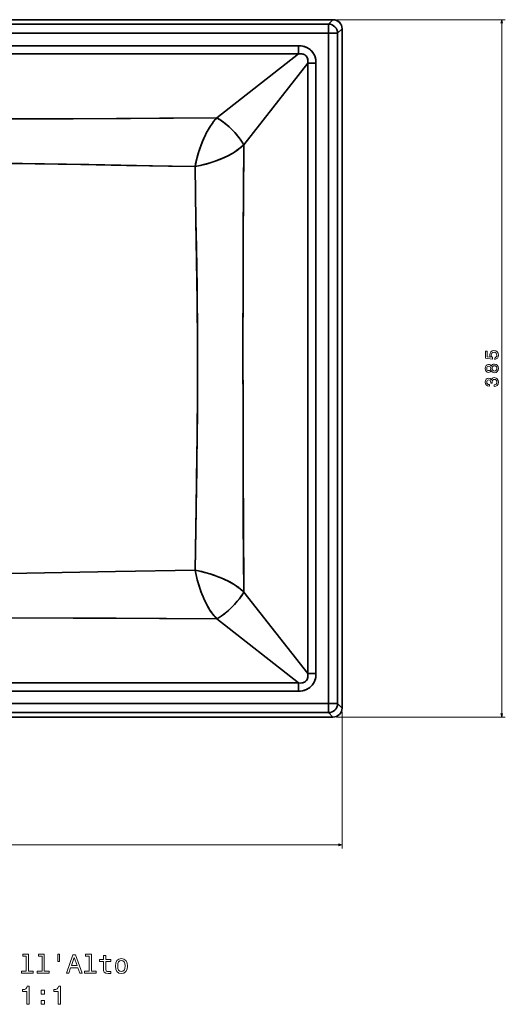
# Model space of a CAD drawing. Extents: x 367 to 1789, y 69 to 1256.
# Tile 2 of 4: x 644 to 912, y 69 to 613. Entities that reach past the tile are written whole.
import ezdxf

# ---------------------------------------------------------------- set-up
doc = ezdxf.new("R2010")
doc.units = 0

msp = doc.modelspace()

# ---------------------------------------------------------------- linework, layer by layer
at = {"color": 7, "lineweight": 35}
for p, q in [((817.06, 613.03), (594.5, 613.03)), ((594.5, 613.03), (817.06, 613.03)), ((814.6, 610.58), (594.5, 610.58)), ((594.5, 610.58), (814.6, 610.58)), ((814.6, 605.58), (594.5, 605.58)), ((594.5, 605.58), (814.6, 605.58)), ((814.6, 235.37), (814.6, 605.58)), ((814.6, 605.58), (814.6, 235.37)), ((819.6, 235.37), (819.6, 605.58)), ((819.6, 605.58), (819.6, 235.37)), ((822.06, 232.92), (822.06, 608.03)), ((822.06, 608.03), (822.06, 232.92)), ((798.07, 598.67), (594.5, 598.67)), ((594.5, 598.67), (798.07, 598.67)), ((798.07, 594.14), (594.5, 594.14)), ((594.5, 594.14), (798.07, 594.14)), ((753.03, 558.78), (798.07, 594.14)), ((798.07, 594.14), (753.03, 558.78)), ((767.81, 544.01), (803.16, 589.04)), ((803.16, 589.04), (767.81, 544.01)), ((803.16, 251.91), (803.16, 589.04)), ((803.16, 589.04), (803.16, 251.91)), ((807.69, 589.04), (807.69, 251.91)), ((807.69, 251.91), (807.69, 589.04)), ((767.81, 296.95), (803.16, 251.91)), ((803.16, 251.91), (767.81, 296.95)), ((753.03, 282.17), (798.07, 246.82)), ((798.07, 246.82), (753.03, 282.17)), ((798.07, 246.82), (594.5, 246.82)), ((594.5, 246.82), (798.07, 246.82)), ((798.07, 242.28), (594.5, 242.28)), ((594.5, 242.28), (798.07, 242.28)), ((594.5, 235.37), (814.6, 235.37)), ((814.6, 235.37), (594.5, 235.37)), ((594.5, 230.38), (814.6, 230.38)), ((814.6, 230.38), (594.5, 230.38)), ((594.5, 227.92), (817.06, 227.92)), ((817.06, 227.92), (594.5, 227.92))]:
    msp.add_line(p, q, dxfattribs=at)
at = {"color": 7, "lineweight": 35, "ltscale": 0.086727}
for p, q in [((814.6, 610.58), (817.06, 613.03)), ((817.06, 613.03), (814.6, 610.58)), ((822.06, 608.03), (819.6, 605.58)), ((819.6, 605.58), (822.06, 608.03)), ((819.6, 235.37), (822.06, 232.92)), ((822.06, 232.92), (819.6, 235.37)), ((817.06, 227.92), (814.6, 230.38)), ((814.6, 230.38), (817.06, 227.92))]:
    msp.add_line(p, q, dxfattribs=at)
at = {"color": 7, "lineweight": 35, "ltscale": 0.124973}
for p, q in [((814.6, 610.58), (814.6, 605.58)), ((814.6, 610.58), (814.6, 605.58)), ((814.6, 605.58), (819.6, 605.58)), ((814.6, 605.58), (819.6, 605.58)), ((814.6, 235.37), (814.6, 230.38)), ((819.6, 235.37), (814.6, 235.37)), ((819.6, 235.37), (814.6, 235.37)), ((814.6, 235.37), (814.6, 230.38))]:
    msp.add_line(p, q, dxfattribs=at)
at = {"color": 7, "lineweight": 13}
for p, q in [((819.06, 613.03), (912.19, 613.03)), ((910.19, 227.92), (910.19, 613.03)), ((822.06, 230.92), (822.06, 155.36)), ((819.06, 227.92), (912.19, 227.92)), ((366.94, 157.36), (822.06, 157.36))]:
    msp.add_line(p, q, dxfattribs=at)
at = {"color": 7, "lineweight": 35, "ltscale": 0.113412}
for p, q in [((798.07, 594.14), (798.07, 598.67)), ((798.07, 598.67), (798.07, 594.14)), ((803.16, 589.04), (807.69, 589.04)), ((807.69, 589.04), (803.16, 589.04)), ((803.16, 251.91), (807.69, 251.91)), ((807.69, 251.91), (803.16, 251.91)), ((798.07, 246.82), (798.07, 242.28)), ((798.07, 242.28), (798.07, 246.82))]:
    msp.add_line(p, q, dxfattribs=at)
at = {"color": 7, "lineweight": 13}
for points in [[(910.71, 611.1), (910.19, 613.03), (909.68, 611.1)], [(909.68, 229.85), (910.19, 227.92), (910.71, 229.85)], [(820.12, 156.85), (822.06, 157.36), (820.12, 157.88)]]:
    msp.add_lwpolyline(points, dxfattribs=at)
at = {"color": 7, "lineweight": 35}
for points in [[(807.69, 589.04), (807.65, 590.07), (807.52, 591.08), (807.29, 592.08), (806.96, 593.03), (806.53, 593.95), (806, 594.82), (805.41, 595.58), (804.73, 596.27), (803.99, 596.88), (803.18, 597.4), (802.32, 597.83), (801.38, 598.18), (800.4, 598.44), (799.41, 598.6), (798.74, 598.65), (798.07, 598.67)], [(798.07, 598.67), (799.24, 598.61), (800.4, 598.44), (801.54, 598.13), (802.63, 597.69), (803.57, 597.16), (804.44, 596.53), (805.22, 595.79), (805.91, 594.96), (806.5, 594.01), (806.98, 592.99), (807.33, 591.92), (807.56, 590.82), (807.66, 589.93), (807.69, 589.04)], [(803.16, 589.04), (803.22, 589.99), (803.17, 590.9), (803.08, 591.33), (802.96, 591.75), (802.72, 592.32), (802.38, 592.83), (801.97, 593.26), (801.48, 593.62), (801.13, 593.8), (800.77, 593.94), (800.34, 594.07), (799.89, 594.15), (798.99, 594.2), (798.07, 594.14)], [(798.07, 594.14), (799.02, 594.2), (799.94, 594.14), (800.39, 594.05), (800.82, 593.92), (801.19, 593.77), (801.54, 593.58), (801.97, 593.26), (802.34, 592.88), (802.65, 592.44), (802.83, 592.09), (802.97, 591.72), (803.09, 591.28), (803.17, 590.83), (803.22, 589.94), (803.16, 589.04)], [(594.5, 558.14), (626.15, 558.2), (673.69, 558.35), (721.26, 558.58), (753.03, 558.78)], [(753.03, 558.78), (705.37, 558.49), (673.66, 558.35), (641.96, 558.24), (594.5, 558.14)], [(753.03, 558.78), (752.42, 558.18), (751.82, 557.53), (751.16, 556.75), (750.5, 555.91), (749.24, 554.1), (748.57, 553.03), (747.92, 551.91), (747.25, 550.67), (746.6, 549.38), (745.41, 546.76), (744.42, 544.32), (743.52, 541.77), (742.69, 539.14), (741.94, 536.42), (741.29, 533.65), (740.93, 531.9)], [(753.03, 558.78), (752.09, 557.83), (751.17, 556.77), (750.28, 555.61), (749.63, 554.68), (748.99, 553.7), (747.76, 551.61), (746.6, 549.38), (745.71, 547.46), (744.87, 545.47), (744.09, 543.41), (743.53, 541.82), (743.01, 540.2), (742.07, 536.9), (741.26, 533.51), (740.93, 531.9)], [(753.03, 558.78), (754.43, 557.93), (755.9, 556.93), (757.61, 555.63), (759.31, 554.19), (761.11, 552.5), (762.83, 550.72), (764.41, 548.87), (765.75, 547.14), (766.92, 545.45), (767.81, 544.01)], [(767.81, 544.01), (766.92, 545.45), (765.8, 547.08), (764.54, 548.72), (763.04, 550.48), (761.43, 552.18), (759.74, 553.8), (757.99, 555.31), (756.22, 556.69), (754.55, 557.85), (753.03, 558.78)], [(740.93, 531.9), (742.79, 532.28), (744.63, 532.7), (746.98, 533.32), (749.28, 534), (751.52, 534.73), (754.3, 535.77), (756.96, 536.89), (759.46, 538.11), (760.65, 538.74), (761.8, 539.4), (763.25, 540.3), (764.6, 541.24), (765.85, 542.2), (766.92, 543.13), (767.81, 544.01)], [(740.93, 531.9), (743.77, 532.5), (746.57, 533.21), (749.31, 534), (751.97, 534.89), (754.54, 535.86), (757.1, 536.96), (759.52, 538.13), (761.78, 539.39), (762.85, 540.04), (763.87, 540.72), (765.14, 541.64), (766.31, 542.58), (767.36, 543.55), (767.81, 544.01)], [(767.81, 296.95), (767.57, 335.78), (767.47, 362.87), (767.4, 393.11), (767.38, 430.18), (767.44, 467.24), (767.52, 491.96), (767.79, 541.46), (767.81, 544.01)], [(767.81, 544.01), (767.53, 494.44), (767.45, 469.72), (767.39, 432.65), (767.4, 395.59), (767.47, 362.57), (767.58, 335.38), (767.81, 296.95)], [(594.5, 533.81), (612.78, 533.88), (627.38, 533.82), (639.98, 533.69), (652.59, 533.52), (677.82, 533.08), (703.06, 532.59), (740.93, 531.9)], [(740.93, 531.9), (726.24, 532.15), (682.24, 532.99), (657.84, 533.43), (645.64, 533.62), (627.34, 533.82), (612.74, 533.88), (594.5, 533.81)], [(740.93, 531.9), (741.44, 502.14), (741.68, 487.28), (742, 464.99), (742.14, 452.01), (742.23, 439.03), (742.29, 421.72), (742.25, 404.42), (742.12, 387.11), (741.85, 364.77), (741.52, 343.73), (740.93, 309.06)], [(740.93, 309.06), (741.5, 342.53), (741.77, 359.25), (742.08, 383.44), (742.19, 395.82), (742.26, 408.18), (742.29, 419.76), (742.27, 431.34), (742.2, 444.49), (742.08, 457.64), (741.79, 479.9), (741.44, 502.17), (740.93, 531.9)], [(740.93, 309.06), (696.92, 308.25), (667.61, 307.69), (648.1, 307.37), (638.35, 307.25), (623.72, 307.12), (609.11, 307.08), (594.5, 307.14)], [(594.5, 307.14), (612.78, 307.08), (623.74, 307.12), (638.36, 307.25), (648.11, 307.37), (667.62, 307.69), (696.93, 308.25), (740.93, 309.06)], [(753.03, 282.17), (752.42, 282.78), (751.82, 283.43), (751.16, 284.2), (750.52, 285.02), (749.84, 285.97), (749.17, 286.96), (747.94, 289.01), (747.26, 290.26), (746.61, 291.56), (745.96, 292.94), (745.34, 294.36), (744.18, 297.28), (743.14, 300.35), (742.63, 302.03), (742.15, 303.74), (741.7, 305.51), (741.28, 307.31), (740.93, 309.06)], [(740.93, 309.06), (742.79, 308.67), (744.64, 308.25), (746.99, 307.63), (749.3, 306.95), (751.54, 306.22), (753.11, 305.65), (754.64, 305.05), (756.09, 304.44), (757.51, 303.81), (758.85, 303.16), (760.15, 302.49), (762.22, 301.3), (764.13, 300.06), (765.01, 299.42), (765.85, 298.76), (766.92, 297.83), (767.81, 296.95)], [(740.93, 309.06), (741.53, 306.22), (742.23, 303.42), (743.03, 300.69), (743.91, 298.03), (744.89, 295.45), (745.5, 293.98), (746.14, 292.55), (746.8, 291.16), (747.5, 289.83), (748.58, 287.92), (749.72, 286.14), (750.91, 284.52), (751.52, 283.78), (752.14, 283.08), (753.03, 282.17)], [(767.81, 296.95), (767.16, 297.6), (766.46, 298.24), (765.66, 298.91), (764.81, 299.56), (763.03, 300.8), (761.4, 301.79), (759.67, 302.74), (757.06, 304.01), (755.67, 304.63), (752.72, 305.79), (751.16, 306.35), (749.56, 306.87), (747.88, 307.38), (746.17, 307.86), (743.57, 308.5), (740.93, 309.06)], [(767.81, 296.95), (767.76, 296.86), (766.67, 295.13), (765.37, 293.3), (763.93, 291.49), (762.34, 289.71), (760.64, 287.99), (758.87, 286.38), (757.09, 284.92), (755.32, 283.62), (754.15, 282.85), (753.03, 282.17)], [(767.81, 296.95), (767.58, 296.56), (766.34, 294.63), (765.59, 293.59), (764.26, 291.89), (762.76, 290.16), (761.12, 288.46), (759.4, 286.85), (757.63, 285.35), (755.89, 284.03), (754.24, 282.91), (753.03, 282.17)], [(753.03, 282.17), (689.54, 282.54), (626.15, 282.75), (594.5, 282.82)], [(594.5, 282.82), (622.2, 282.76), (673.67, 282.61), (697.46, 282.5), (753.03, 282.17)], [(807.69, 251.91), (807.67, 251.21), (807.61, 250.5), (807.51, 249.86), (807.38, 249.22), (807.12, 248.35), (806.78, 247.51), (806.37, 246.71), (805.77, 245.81), (805.06, 245), (804.26, 244.28), (803.37, 243.67), (802.36, 243.14), (801.28, 242.75), (800.17, 242.47), (799.03, 242.32), (798.07, 242.28)], [(798.07, 246.82), (799.01, 246.75), (799.92, 246.81), (800.35, 246.9), (800.77, 247.02), (801.28, 247.23), (801.74, 247.52), (802.15, 247.87), (802.49, 248.28), (802.77, 248.75), (802.98, 249.26), (803.09, 249.67), (803.17, 250.1), (803.22, 251), (803.16, 251.91)], [(803.16, 251.91), (803.22, 250.97), (803.16, 250.05), (803.08, 249.61), (802.96, 249.19), (802.74, 248.68), (802.45, 248.22), (802.1, 247.81), (801.68, 247.47), (801.22, 247.2), (800.7, 246.99), (800.29, 246.88), (799.86, 246.8), (798.96, 246.75), (798.07, 246.82)], [(798.07, 242.28), (799.09, 242.33), (800.1, 242.46), (801.1, 242.69), (802.06, 243.02), (802.98, 243.45), (803.84, 243.97), (804.72, 244.67), (805.5, 245.48), (806.17, 246.38), (806.65, 247.23), (807.04, 248.13), (807.34, 249.06), (807.54, 250), (807.66, 250.95), (807.69, 251.91)]]:
    msp.add_lwpolyline(points, dxfattribs=at)
at = {"color": 7, "lineweight": 13}
for points in [[(906.37, 425.45), (907.2, 425.67), (907.84, 426.16), (908.24, 426.89), (908.4, 427.82), (908.21, 428.84), (907.72, 429.63), (906.93, 430.14), (905.92, 430.33), (904.99, 430.16), (904.25, 429.67), (903.78, 428.92), (903.6, 427.94), (903.73, 427.18), (904.06, 426.6), (902.17, 426.88), (902.17, 429.95), (901.34, 429.95), (901.34, 426.21), (905.06, 425.65), (905.06, 426.46), (904.58, 427.04), (904.41, 427.79), (904.52, 428.43), (904.84, 428.93), (905.34, 429.24), (905.97, 429.35), (906.61, 429.24), (907.1, 428.92), (907.42, 428.42), (907.53, 427.79), (907.46, 427.25), (907.23, 426.84), (906.86, 426.54), (906.37, 426.39)], [(904.42, 419.23), (904.7, 418.71), (905.1, 418.36), (905.59, 418.14), (906.19, 418.07), (907.08, 418.23), (907.78, 418.69), (908.22, 419.45), (908.4, 420.48), (908.22, 421.5), (907.78, 422.25), (907.08, 422.72), (906.19, 422.89), (905.59, 422.81), (905.1, 422.6), (904.7, 422.23), (904.42, 421.73), (904.18, 422.13), (903.85, 422.41), (903.44, 422.59), (902.95, 422.65), (902.23, 422.49), (901.66, 422.06), (901.28, 421.38), (901.14, 420.48), (901.28, 419.57), (901.66, 418.88), (902.23, 418.45), (902.95, 418.3), (903.44, 418.35), (903.85, 418.52)], [(903.03, 419.26), (902.59, 419.34), (902.24, 419.58), (902.03, 419.96), (901.95, 420.48), (902.03, 420.98), (902.24, 421.37), (902.59, 421.61), (903.03, 421.7), (903.48, 421.61), (903.84, 421.37), (904.07, 420.98), (904.14, 420.48), (904.06, 419.96), (903.84, 419.58), (903.48, 419.34)], [(906.17, 419.04), (905.63, 419.13), (905.23, 419.42), (904.97, 419.87), (904.88, 420.48), (904.97, 421.07), (905.23, 421.53), (905.63, 421.82), (906.17, 421.92), (906.74, 421.82), (907.17, 421.53), (907.46, 421.07), (907.55, 420.48), (907.46, 419.87), (907.17, 419.42), (906.74, 419.13)], [(905.99, 410.46), (906.07, 410.46), (907.03, 410.63), (907.76, 411.1), (908.22, 411.85), (908.4, 412.83), (908.22, 413.88), (907.78, 414.67), (907.07, 415.17), (906.17, 415.36), (905.57, 415.28), (905.09, 415.05), (904.71, 414.69), (904.44, 414.21), (903.9, 414.86), (903.03, 415.09), (902.24, 414.94), (901.65, 414.51), (901.27, 413.8), (901.14, 412.83), (901.3, 411.93), (901.75, 411.23), (902.45, 410.78), (903.39, 410.63), (903.46, 410.63), (903.46, 411.52), (902.82, 411.6), (902.35, 411.87), (902.07, 412.29), (901.97, 412.89), (902.05, 413.41), (902.26, 413.79), (902.61, 414.02), (903.07, 414.12), (903.56, 414.02), (903.9, 413.78), (904.1, 413.36), (904.16, 412.78), (904.15, 412.39), (904.95, 412.39), (904.93, 412.89), (905.02, 413.52), (905.26, 413.99), (905.65, 414.28), (906.17, 414.38), (906.75, 414.27), (907.18, 413.97), (907.46, 413.51), (907.55, 412.9), (907.45, 412.26), (907.14, 411.8), (906.66, 411.5), (905.99, 411.39)], [(647.77, 95.88), (647.77, 87.67), (645.16, 87.67), (645.16, 86.6), (651.63, 86.6), (651.63, 87.67), (649.04, 87.67), (649.04, 96.95), (645.78, 96.95), (645.78, 95.88)], [(656.45, 95.88), (656.45, 87.67), (653.84, 87.67), (653.84, 86.6), (660.31, 86.6), (660.31, 87.67), (657.71, 87.67), (657.71, 96.95), (654.46, 96.95), (654.46, 95.88)], [(665.11, 96.96), (665.11, 93.04), (666.07, 93.04), (666.07, 96.96)], [(669.87, 86.6), (671.2, 86.6), (672.25, 89.54), (676.24, 89.54), (677.3, 86.6), (678.65, 86.6), (674.99, 96.62), (673.52, 96.62)], [(672.71, 90.77), (674.26, 95.18), (675.8, 90.77)], [(682.47, 95.88), (682.47, 87.67), (679.86, 87.67), (679.86, 86.6), (686.33, 86.6), (686.33, 87.67), (683.74, 87.67), (683.74, 96.95), (680.48, 96.95), (680.48, 95.88)], [(690.32, 93), (690.32, 89.12), (690.41, 87.87), (690.81, 87.01), (691.62, 86.5), (692.99, 86.33), (694.49, 86.4), (694.49, 87.5), (693.39, 87.41), (692.4, 87.52), (691.86, 87.88), (691.63, 88.49), (691.59, 89.34), (691.59, 93), (694.49, 93), (694.49, 94.08), (691.59, 94.08), (691.59, 96.34), (690.32, 96.34), (690.32, 94.08), (688.13, 94.08), (688.13, 93)], [(696.92, 90.46), (697.15, 88.71), (697.81, 87.41), (698.87, 86.6), (700.28, 86.33), (701.68, 86.6), (702.73, 87.39), (703.39, 88.69), (703.64, 90.46), (703.39, 92.22), (702.73, 93.53), (701.68, 94.33), (700.28, 94.61), (698.87, 94.33), (697.81, 93.52), (697.15, 92.22)], [(698.22, 90.48), (698.35, 91.77), (698.75, 92.71), (699.4, 93.29), (700.28, 93.49), (701.14, 93.29), (701.79, 92.73), (702.19, 91.77), (702.34, 90.48), (702.19, 89.17), (701.79, 88.22), (701.14, 87.64), (700.28, 87.45), (699.4, 87.64), (698.75, 88.22), (698.35, 89.17)], [(647.97, 69.33), (649.28, 69.33), (649.28, 79.4), (648.3, 79.4), (648.04, 78.52), (647.53, 77.93), (646.73, 77.58), (645.64, 77.47), (645.64, 76.44), (647.97, 76.44)], [(655.91, 74.92), (657.9, 74.92), (657.9, 77.06), (655.91, 77.06)], [(665.32, 69.33), (666.63, 69.33), (666.63, 79.4), (665.65, 79.4), (665.39, 78.52), (664.87, 77.93), (664.08, 77.58), (662.99, 77.47), (662.99, 76.44), (665.32, 76.44)], [(655.91, 69.33), (657.9, 69.33), (657.9, 71.47), (655.91, 71.47)]]:
    msp.add_lwpolyline(points, close=True, dxfattribs=at)
at = {"color": 7, "lineweight": 35}
for centre, start, end in [((814.6, 605.58), 0.0308, 89.9692), ((817.06, 608.04), 359.9943, 90.0057), ((817.06, 608.03), 359.9981, 90.0019), ((814.6, 235.38), 270.0308, 359.9692), ((817.06, 232.92), 269.9943, 0.0057), ((817.06, 232.92), 269.9981, 0.0019)]:
    msp.add_arc(centre, 5, start, end, dxfattribs=at)
for centre, major_axis, start_param, end_param in [((814.6, 605.58), (3.54, -3.54), 0.785619, 2.355978), ((814.6, 235.37), (-3.54, -3.54), 0.785618, 2.355976)]:
    msp.add_ellipse(centre, major_axis=major_axis, ratio=0.999562, start_param=start_param, end_param=end_param, dxfattribs=at)

doc.saveas('drawing.dxf')
